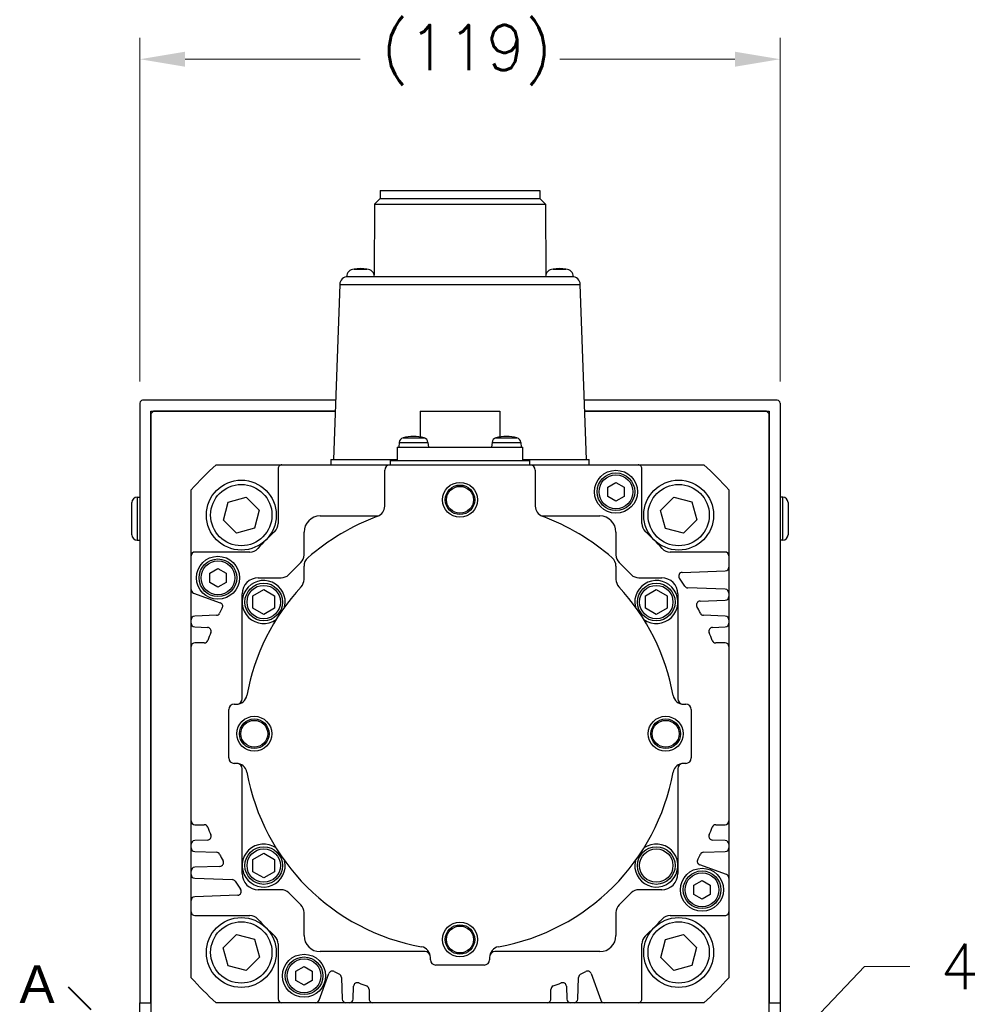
# Model space of a CAD drawing. Extents: x 24607 to 26292, y 14771 to 15959.
# Tile 5 of 20: x 25971 to 26148, y 15268 to 15452. Entities that reach past the tile are written whole.
import ezdxf

# ---------------------------------------------------------------- set-up
doc = ezdxf.new("R2010")
doc.units = 0
doc.header["$LTSCALE"] = 25.4
doc.linetypes.add('CHAIN', pattern=[0.3543, 0.2362, -0.0295, 0.0591, -0.0295])
doc.layers.get('0').update_dxf_attribs({"linetype": 'CONTINUOUS'})
doc.layers.get('Defpoints').update_dxf_attribs({"linetype": 'CONTINUOUS'})
doc.layers.add('ATA-DIM', color=252, linetype='CONTINUOUS', lineweight=25)
doc.layers.add('ATA-SECTION', color=3, linetype='CHAIN', lineweight=40)
doc.styles.get("Standard").update_dxf_attribs({"font": 'simplex.shx'})
doc.styles.add('주 문자 (ISO)', font='arial.ttf')
doc.dimstyles.new('ata_A1', dxfattribs={"dimtxt": 4.2, "dimasz": 4.2, "dimexe": 2, "dimexo": 2, "dimgap": 2, "dimtad": 0, "dimtih": 1, "dimtoh": 1, "dimdec": 6, "dimdsep": 46, "dimtxsty": 'Standard', "dimcen": 0, "dimclrd": 252, "dimclre": 252, "dimclrt": 4, "dimadec": 6, "dimazin": 2, "dimtfac": 1, "dimtdec": 6, "dimtofl": 0, "dimtmove": 0, "dimatfit": 3, "dimfxl": 0, "dimtolj": 1, "dimtzin": 0, "dimlwd": 0, "dimlwe": 0, "dimarcsym": 0})

# ---------------------------------------------------------------- blocks, each defined once
blk = doc.blocks.new('*D18961')
at = {"layer": 'ATA-DIM', "color": 252, "lineweight": 0}
for p, q in [((26128.32, 15275.51), (26106.89, 15253.04)), ((26136.74, 15275.51), (26128.32, 15275.51))]:
    blk.add_line(p, q, dxfattribs=at)
at = {"layer": 'ATA-DIM', "color": 252}
blk.add_solid([(26105.88, 15254), (26107.91, 15252.07), (26101.1, 15246.96)], dxfattribs=at)
at = {"layer": 'Defpoints', "color": 0}
for p in [(26101.1, 15246.96), (26093.51, 15239)]:
    blk.add_point(p, dxfattribs=at)
at = {"layer": 'ATA-DIM', "color": 4, "ltscale": 0.2, "insert": (26178.92, 15275.51), "char_height": 8.4, "attachment_point": 5}
blk.add_mtext('4-%%c11 THRU', dxfattribs=at)
blk = doc.blocks.new('*D18953')
at = {"layer": 'ATA-DIM', "color": 252, "lineweight": 0}
for p, q in [((25993.61, 15384.28), (25993.61, 15448.2)), ((26112.61, 15384.28), (26112.61, 15448.2)), ((26002.01, 15444.2), (26034.53, 15444.2)), ((26104.21, 15444.2), (26071.68, 15444.2))]:
    blk.add_line(p, q, dxfattribs=at)
at = {"layer": 'ATA-DIM', "color": 252}
for points in [[(26002.01, 15445.6), (26002.01, 15442.8), (25993.61, 15444.2)], [(26104.21, 15442.8), (26104.21, 15445.6), (26112.61, 15444.2)]]:
    blk.add_solid(points, dxfattribs=at)
at = {"layer": 'Defpoints', "color": 0}
for p in [(26112.61, 15444.2), (25993.61, 15380.28), (26112.61, 15380.28)]:
    blk.add_point(p, dxfattribs=at)
at = {"layer": 'ATA-DIM', "color": 4, "ltscale": 0.2, "insert": (26038.53, 15450.58), "char_height": 8.4, "attachment_point": 1}
blk.add_mtext('\\A1;(119)', dxfattribs=at)

msp = doc.modelspace()

# ---------------------------------------------------------------- linework, layer by layer
for p, q in [((26038.2383778, 15418.2832859), (26037.2383778, 15417.2832859)), ((26038.2383778, 15419.7832859), (26038.2383778, 15418.2832859)), ((26038.2383778, 15419.7832859), (26067.9783778, 15419.7832859)), ((26038.2383778, 15418.2832859), (26067.9783778, 15418.2832859)), ((26067.9783778, 15419.7832859), (26067.9783778, 15418.2832859)), ((26067.9783778, 15418.2832859), (26068.9783778, 15417.2832859)), ((26037.2383778, 15417.2832859), (26037.1410042, 15404.1378386)), ((26037.2383778, 15417.2832859), (26068.9783778, 15417.2832859)), ((26068.9783778, 15417.2832859), (26069.0757515, 15404.1378386)), ((26032.0083778, 15403.7832859), (26032.2442172, 15403.7832859)), ((26032.2442172, 15403.7832859), (26073.9725385, 15403.7832859)), ((26033.406484, 15405.179332), (26035.8102717, 15405.179332)), ((26070.406484, 15405.179332), (26072.8102717, 15405.179332)), ((26073.9725385, 15403.7832859), (26074.2083778, 15403.7832859)), ((26030.7451309, 15402.3356352), (26029.6083778, 15369.7832859)), ((26030.7451309, 15402.3356352), (26075.4716248, 15402.3356352)), ((26076.6083778, 15369.7832859), (26075.4716248, 15402.3356352)), ((25993.6083778, 15380.2832859), (25993.6083778, 15268.7832859)), ((26029.9925063, 15380.7832859), (25994.1083778, 15380.7832859)), ((26112.1083778, 15380.7832859), (26076.2242494, 15380.7832859)), ((26112.6083778, 15380.2832859), (26112.6083778, 15268.7832859)), ((25995.6083778, 15268.7832859), (25995.6083778, 15378.7832859)), ((25995.6083778, 15378.2832859), (25996.1083778, 15378.7832859)), ((25995.6083778, 15378.7832859), (26029.9226648, 15378.7832859)), ((25995.6083778, 15378.2832859), (25995.6083778, 15246.9366866)), ((26029.9226648, 15378.7832859), (25996.1083778, 15378.7832859)), ((26045.7083778, 15378.7832859), (26045.7083778, 15373.9743744)), ((26045.7083778, 15378.7832859), (26060.5083778, 15378.7832859)), ((26060.5083778, 15378.7832859), (26060.5083778, 15373.9743744)), ((26076.2940909, 15378.7832859), (26110.6083778, 15378.7832859)), ((26110.1083778, 15378.7832859), (26076.2940909, 15378.7832859)), ((26110.1083778, 15378.7832859), (26110.6083778, 15378.2832859)), ((26110.6083778, 15378.7832859), (26110.6083778, 15268.7832859)), ((26110.6083778, 15246.9366866), (26110.6083778, 15378.2832859)), ((26041.8025025, 15372.9305348), (26041.7283778, 15372.0832859)), ((26041.8025025, 15372.9305348), (26047.1542532, 15372.9305348)), ((26042.5187506, 15373.8033946), (26046.4380051, 15373.8033946)), ((26047.1542532, 15372.9305348), (26047.2283778, 15372.0832859)), ((26059.0625025, 15372.9305348), (26058.9883778, 15372.0832859)), ((26059.0625025, 15372.9305348), (26064.4142532, 15372.9305348)), ((26059.7787506, 15373.8033946), (26063.6980051, 15373.8033946)), ((26064.4142532, 15372.9305348), (26064.4883778, 15372.0832859)), ((26041.4083778, 15372.0832859), (26064.8083778, 15372.0832859)), ((26041.4083778, 15372.0832859), (26041.4083778, 15369.5832859)), ((26064.8083778, 15369.5832859), (26064.8083778, 15372.0832859)), ((26007.762485, 15368.7832859), (26020.0069854, 15368.7832859)), ((26020.0069854, 15368.7832859), (26040.1083778, 15368.7832859)), ((26029.1083778, 15369.7832859), (26029.1083778, 15368.7832859)), ((26029.1083778, 15369.7832859), (26041.4083778, 15369.7832859)), ((26040.1083778, 15369.5832859), (26066.1083778, 15369.5832859)), ((26040.1083778, 15369.5832859), (26040.1083778, 15368.7832859)), ((26040.1083778, 15368.7832859), (26066.1083778, 15368.7832859)), ((26064.8083778, 15369.7832859), (26077.1083778, 15369.7832859)), ((26066.1083778, 15368.7832859), (26066.1083778, 15369.5832859)), ((26066.1083778, 15368.7832859), (26086.2097687, 15368.7832859)), ((26077.1083778, 15368.7832859), (26077.1083778, 15369.7832859)), ((26086.2097687, 15368.7832859), (26098.4542707, 15368.7832859)), ((26019.3111603, 15368.0874609), (26019.3111603, 15357.8539507)), ((26039.1083778, 15361.1101391), (26039.1083778, 15367.7832859)), ((26067.1083778, 15367.7832859), (26067.1083778, 15361.1101391)), ((26086.9055937, 15357.8539507), (26086.9055937, 15368.0874609)), ((26080.6083778, 15364.6493113), (26082.1083778, 15365.5153367)), ((26082.1083778, 15365.5153367), (26083.6083778, 15364.6493113)), ((26003.108377, 15351.8846776), (26003.1083778, 15364.1291788)), ((26080.6083778, 15362.9172605), (26080.6083778, 15364.6493113)), ((26083.6083778, 15364.6493113), (26083.6083778, 15362.9172605)), ((26103.1083778, 15364.1291788), (26103.108377, 15351.8846776)), ((25992.1083778, 15355.7832859), (25992.1083778, 15361.7832859)), ((25993.1083778, 15362.7832859), (25993.6083778, 15362.7832859)), ((25993.1083778, 15362.7832859), (25993.1083778, 15354.7832859)), ((26009.1104394, 15358.5204677), (26009.9820825, 15361.8731142)), ((26009.9820825, 15361.8731142), (26013.3213811, 15362.7945723)), ((26013.3213811, 15362.7945723), (26015.7890365, 15360.363384)), ((26082.1083778, 15362.0512351), (26080.6083778, 15362.9172605)), ((26083.6083778, 15362.9172605), (26082.1083778, 15362.0512351)), ((26090.4143713, 15360.313569), (26092.8455596, 15362.7812244)), ((26092.8455596, 15362.7812244), (26096.1982061, 15361.9095813)), ((26096.1982061, 15361.9095813), (26097.1196642, 15358.5702827)), ((26113.1083778, 15362.7832859), (26112.6083778, 15362.7832859)), ((26113.1083778, 15354.7832859), (26113.1083778, 15362.7832859)), ((26114.1083778, 15361.7832859), (26114.1083778, 15355.7832859)), ((26015.7890365, 15360.363384), (26014.9173934, 15357.0107375)), ((26091.3358294, 15356.9742704), (26090.4143713, 15360.313569)), ((26011.5780948, 15356.0892794), (26009.1104394, 15358.5204677)), ((26027.1083778, 15359.2832859), (26037.9223849, 15359.2832859)), ((26068.2943708, 15359.2832859), (26079.1083778, 15359.2832859)), ((26097.1196642, 15358.5702827), (26094.6884759, 15356.1026273)), ((26014.9173934, 15357.0107375), (26011.5780948, 15356.0892794)), ((26024.1083778, 15352.031713), (26024.1083778, 15356.2832859)), ((26082.1083778, 15356.2832859), (26082.1083778, 15352.031713)), ((26094.6884759, 15356.1026273), (26091.3358294, 15356.9742704)), ((25993.1083778, 15354.7832859), (25993.6083778, 15354.7832859)), ((26113.1083778, 15354.7832859), (26112.6083778, 15354.7832859)), ((26014.0377123, 15352.5805026), (26003.8042021, 15352.5805026)), ((26102.412552, 15352.5805026), (26092.1790418, 15352.5805026)), ((26003.108377, 15345.6124562), (26003.108377, 15351.8846776)), ((26021.2741643, 15348.3690724), (26023.5225914, 15350.6174995)), ((26082.6941643, 15350.6174995), (26084.9425914, 15348.3690724)), ((26103.108377, 15351.8846776), (26103.108377, 15349.7733278)), ((26006.6083778, 15348.6493113), (26008.1083778, 15349.5153367)), ((26006.6083778, 15346.9172605), (26006.6083778, 15348.6493113)), ((26008.1083778, 15349.5153367), (26009.6083778, 15348.6493113)), ((26009.6083778, 15348.6493113), (26009.6083778, 15346.9172605)), ((26024.1083778, 15347.4897747), (26024.1083778, 15349.9692202)), ((26082.1083778, 15349.9692202), (26082.1083778, 15347.4897747)), ((26094.4411112, 15348.7987098), (26102.4368359, 15349.0779266)), ((26103.108377, 15349.7733278), (26103.108377, 15344.9503017)), ((26008.1083778, 15346.0512351), (26006.6083778, 15346.9172605)), ((26009.6083778, 15346.9172605), (26008.1083778, 15346.0512351)), ((26015.6083778, 15347.7832859), (26019.8599507, 15347.7832859)), ((26086.356805, 15347.7832859), (26090.6083778, 15347.7832859)), ((26003.108377, 15339.9801228), (26003.108377, 15345.6124562)), ((26003.5662159, 15344.9585945), (26008.5377689, 15343.1490972)), ((26014.6083778, 15344.4379865), (26016.6083778, 15345.592687)), ((26016.6083778, 15345.592687), (26018.6083778, 15344.4379865)), ((26087.6083778, 15344.4379865), (26089.6083778, 15345.592687)), ((26089.6083778, 15345.592687), (26091.6083778, 15344.4379865)), ((26102.4368359, 15345.6457029), (26095.4772444, 15345.8887371)), ((26103.108377, 15344.9503017), (26103.108377, 15344.306131)), ((26012.6083778, 15343.2832859), (26012.6083778, 15344.7832859)), ((26012.6083778, 15325.2832859), (26012.6083778, 15343.2832859)), ((26014.6083778, 15342.1285854), (26014.6083778, 15344.4379865)), ((26018.6083778, 15344.4379865), (26018.6083778, 15342.1285854)), ((26087.6083778, 15342.1285854), (26087.6083778, 15344.4379865)), ((26091.6083778, 15344.4379865), (26091.6083778, 15342.1285854)), ((26093.6083778, 15344.7832859), (26093.6083778, 15343.2832859)), ((26093.6083778, 15343.2832859), (26093.6083778, 15325.2832859)), ((26097.7559382, 15343.4472693), (26102.4368359, 15343.6107298)), ((26103.108377, 15344.306131), (26103.108377, 15339.9801228)), ((26016.6083778, 15340.9738848), (26014.6083778, 15342.1285854)), ((26018.6083778, 15342.1285854), (26016.6083778, 15340.9738848)), ((26089.6083778, 15340.9738848), (26087.6083778, 15342.1285854)), ((26091.6083778, 15342.1285854), (26089.6083778, 15340.9738848)), ((26003.108377, 15339.3359521), (26003.108377, 15339.9801228)), ((26007.8173649, 15340.8165147), (26003.7799181, 15340.6755239)), ((26102.4368359, 15340.6755239), (26098.3993892, 15340.8165147)), ((26103.108377, 15339.9801228), (26103.108377, 15339.3359521)), ((26003.108377, 15334.9860692), (26003.108377, 15339.3359521)), ((26003.7799181, 15338.6405509), (26006.1638088, 15338.5573036)), ((26100.0529452, 15338.5573036), (26102.4368359, 15338.6405509)), ((26103.108377, 15339.3359521), (26103.108377, 15334.9860692)), ((26003.108377, 15302.5805026), (26003.108377, 15334.9860692)), ((26005.563634, 15335.6818943), (26003.8042021, 15335.6818943)), ((26102.412552, 15335.6818943), (26100.6531201, 15335.6818943)), ((26103.108377, 15334.9860692), (26103.108377, 15302.5805026)), ((26010.1083778, 15314.2832859), (26010.1083778, 15323.2832859)), ((26011.1083778, 15324.2832859), (26011.5293868, 15324.2832859)), ((26094.6873689, 15324.2832859), (26095.1083778, 15324.2832859)), ((26096.1083778, 15323.2832859), (26096.1083778, 15314.2832859)), ((26011.5293868, 15313.2832859), (26011.1083778, 15313.2832859)), ((26012.6083778, 15294.2832859), (26012.6083778, 15312.2832859)), ((26093.6083778, 15312.2832859), (26093.6083778, 15294.2832859)), ((26095.1083778, 15313.2832859), (26094.6873689, 15313.2832859)), ((26003.108377, 15298.2306198), (26003.108377, 15302.5805026)), ((26003.8042021, 15301.8846776), (26005.563634, 15301.8846776)), ((26100.6531201, 15301.8846776), (26102.412552, 15301.8846776)), ((26103.108377, 15302.5805026), (26103.108377, 15298.2306198)), ((26003.108377, 15297.5864491), (26003.108377, 15298.2306198)), ((26003.108377, 15293.2604408), (26003.108377, 15297.5864491)), ((26006.1638088, 15299.0092682), (26003.7799181, 15298.9260209)), ((26102.4368359, 15298.9260209), (26100.0529452, 15299.0092682)), ((26103.108377, 15298.2306198), (26103.108377, 15297.5864491)), ((26103.108377, 15297.5864491), (26103.108377, 15291.9541157)), ((26003.7799181, 15296.8910479), (26007.8173649, 15296.7500572)), ((26014.6083778, 15295.4379865), (26016.6083778, 15296.592687)), ((26014.6083778, 15293.1285854), (26014.6083778, 15295.4379865)), ((26016.6083778, 15296.592687), (26018.6083778, 15295.4379865)), ((26018.6083778, 15295.4379865), (26018.6083778, 15293.1285854)), ((26098.3993892, 15296.7500572), (26102.4368359, 15296.8910479)), ((26008.4608159, 15294.1193026), (26003.7799181, 15293.955842)), ((26012.6083778, 15292.7832859), (26012.6083778, 15294.2832859)), ((26093.6083778, 15294.2832859), (26093.6083778, 15292.7832859)), ((26102.6505382, 15292.6079773), (26097.6789851, 15294.4174746)), ((26003.108377, 15292.6162702), (26003.108377, 15293.2604408)), ((26003.108377, 15287.793244), (26003.108377, 15292.6162702)), ((26003.7799181, 15291.920869), (26010.7395096, 15291.6778347)), ((26016.6083778, 15291.9738848), (26014.6083778, 15293.1285854)), ((26018.6083778, 15293.1285854), (26016.6083778, 15291.9738848)), ((26103.108377, 15291.9541157), (26103.108377, 15285.6818943)), ((26096.6083778, 15290.6493113), (26098.1083778, 15291.5153367)), ((26096.6083778, 15288.9172605), (26096.6083778, 15290.6493113)), ((26098.1083778, 15291.5153367), (26099.6083778, 15290.6493113)), ((26099.6083778, 15290.6493113), (26099.6083778, 15288.9172605)), ((26011.7756429, 15288.7678621), (26003.7799181, 15288.4886452)), ((26019.8599507, 15289.7832859), (26015.6083778, 15289.7832859)), ((26023.5225914, 15286.9490724), (26021.2741643, 15289.1974995)), ((26084.9425914, 15289.1974995), (26082.6941643, 15286.9490724)), ((26090.6083778, 15289.7832859), (26086.356805, 15289.7832859)), ((26098.1083778, 15288.0512351), (26096.6083778, 15288.9172605)), ((26099.6083778, 15288.9172605), (26098.1083778, 15288.0512351)), ((26003.108377, 15285.6818943), (26003.108377, 15287.793244)), ((26003.1083778, 15273.437393), (26003.108377, 15285.6818943)), ((26003.8042021, 15284.9860692), (26014.0377123, 15284.9860692)), ((26024.1083778, 15281.2832859), (26024.1083778, 15285.5348588)), ((26082.1083778, 15285.5348588), (26082.1083778, 15281.2832859)), ((26092.1790418, 15284.9860692), (26102.412552, 15284.9860692)), ((26103.108377, 15285.6818943), (26103.1083778, 15273.437393)), ((26009.0970915, 15278.9962891), (26011.5282798, 15281.4639446)), ((26011.5282798, 15281.4639446), (26014.8809262, 15280.5923014)), ((26091.2993623, 15280.5558343), (26094.6386609, 15281.4772925)), ((26094.6386609, 15281.4772925), (26097.1063163, 15279.0461041)), ((26010.0185496, 15275.6569906), (26009.0970915, 15278.9962891)), ((26014.8809262, 15280.5923014), (26015.8023844, 15277.2530029)), ((26019.3111603, 15279.7126212), (26019.3111603, 15269.479111)), ((26086.9055937, 15269.479111), (26086.9055937, 15279.7126212)), ((26090.4277192, 15277.2031879), (26091.2993623, 15280.5558343)), ((26097.1063163, 15279.0461041), (26096.2346732, 15275.6934577)), ((26015.8023844, 15277.2530029), (26013.3711961, 15274.7853474)), ((26046.6083778, 15278.2832859), (26027.1083778, 15278.2832859)), ((26047.6083778, 15276.7832859), (26047.6083778, 15277.2042948)), ((26058.6083778, 15277.2042948), (26058.6083778, 15276.7832859)), ((26079.1083778, 15278.2832859), (26059.6083778, 15278.2832859)), ((26092.8953746, 15274.7719995), (26090.4277192, 15277.2031879)), ((26013.3711961, 15274.7853474), (26010.0185496, 15275.6569906)), ((26022.6083778, 15274.6493113), (26024.1083778, 15275.5153367)), ((26024.1083778, 15275.5153367), (26025.6083778, 15274.6493113)), ((26057.6083778, 15275.7832859), (26048.6083778, 15275.7832859)), ((26096.2346732, 15275.6934577), (26092.8953746, 15274.7719995)), ((26022.6083778, 15272.9172605), (26022.6083778, 15274.6493113)), ((26025.6083778, 15274.6493113), (26025.6083778, 15272.9172605)), ((26026.9330684, 15269.2411248), (26028.7425657, 15274.2126778)), ((26031.0751483, 15273.4922738), (26031.216139, 15269.454827)), ((26075.000615, 15269.454827), (26075.1416058, 15273.4922738)), ((26077.4741883, 15274.2126778), (26079.2836856, 15269.2411248)), ((26024.1083778, 15272.0512351), (26022.6083778, 15272.9172605)), ((26025.6083778, 15272.9172605), (26024.1083778, 15272.0512351)), ((26033.251112, 15269.454827), (26033.3343593, 15271.8387177)), ((26072.8823947, 15271.8387177), (26072.965642, 15269.454827)), ((26036.2097687, 15271.2385429), (26036.2097687, 15269.479111)), ((26070.0069854, 15269.479111), (26070.0069854, 15271.2385429)), ((25993.6083778, 15265.2832859), (25993.6083778, 15268.7832859)), ((25993.6083778, 15268.7832859), (25995.6083778, 15268.7832859)), ((26020.0069854, 15268.7832859), (26007.762485, 15268.7832859)), ((26026.2792068, 15268.7832859), (26020.0069854, 15268.7832859)), ((26031.9115402, 15268.7832859), (26026.2792068, 15268.7832859)), ((26032.5557109, 15268.7832859), (26031.9115402, 15268.7832859)), ((26036.9055937, 15268.7832859), (26032.5557109, 15268.7832859)), ((26069.3111603, 15268.7832859), (26036.9055937, 15268.7832859)), ((26073.6610432, 15268.7832859), (26069.3111603, 15268.7832859)), ((26074.3052139, 15268.7832859), (26073.6610432, 15268.7832859)), ((26079.9375473, 15268.7832859), (26074.3052139, 15268.7832859)), ((26086.2097687, 15268.7832859), (26079.9375473, 15268.7832859)), ((26098.4542707, 15268.7832859), (26086.2097687, 15268.7832859)), ((26110.6083778, 15268.7832859), (26112.6083778, 15268.7832859)), ((26112.6083778, 15268.7832859), (26112.6083778, 15265.2832859))]:
    msp.add_line(p, q)
for centre, radius in [((26082.1083778, 15363.7832859), 4), ((26082.1083778, 15363.7832859), 3.5), ((26082.1083778, 15363.7832859), 3.15), ((26012.4497379, 15359.4419258), 6.5), ((26012.4497379, 15359.4419258), 5.7), ((26053.1083778, 15362.2832859), 3.25), ((26053.1083778, 15362.2832859), 2.75), ((26093.7670178, 15359.4419258), 6.5), ((26093.7670178, 15359.4419258), 5.7), ((26053.1083778, 15362.2832859), 2.5), ((26008.1083778, 15347.7832859), 4), ((26008.1083778, 15347.7832859), 3.5), ((26008.1083778, 15347.7832859), 3.15), ((26016.6083778, 15343.2832859), 3.5), ((26089.6083778, 15343.2832859), 3.5), ((26016.6083778, 15343.2832859), 3.1), ((26089.6083778, 15343.2832859), 3.1), ((26014.8583778, 15318.7832859), 3.25), ((26014.8583778, 15318.7832859), 2.75), ((26014.8583778, 15318.7832859), 2.5), ((26091.3583778, 15318.7832859), 3.25), ((26091.3583778, 15318.7832859), 2.75), ((26091.3583778, 15318.7832859), 2.5), ((26016.6083778, 15294.2832859), 3.5), ((26016.6083778, 15294.2832859), 3.1), ((26089.6083778, 15294.2832859), 3.5), ((26089.6083778, 15294.2832859), 3.1), ((26098.1083778, 15289.7832859), 4), ((26098.1083778, 15289.7832859), 3.5), ((26098.1083778, 15289.7832859), 3.15), ((26012.4497379, 15278.124646), 6.5), ((26093.7670178, 15278.124646), 6.5), ((26012.4497379, 15278.124646), 5.7), ((26053.1083778, 15280.5332859), 3.25), ((26053.1083778, 15280.5332859), 2.75), ((26053.1083778, 15280.5332859), 2.5), ((26093.7670178, 15278.124646), 5.7), ((26024.1083778, 15273.7832859), 4), ((26024.1083778, 15273.7832859), 3.5), ((26024.1083778, 15273.7832859), 3.15)]:
    msp.add_circle(centre, radius)
for centre, radius, start, end in [((26034.6083778, 15398.2832859), 7, 80.113375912, 99.886624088), ((26071.6083778, 15398.2832859), 7, 80.113375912, 99.886624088), ((26032.2442172, 15402.2832859), 1.5, 90, 178), ((26033.5049928, 15403.6825701), 1.5, 93.765468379, 176.150043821), ((26035.7117629, 15403.6825701), 1.5, 3.849956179, 86.234531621), ((26070.5049928, 15403.6825701), 1.5, 93.765468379, 176.150043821), ((26072.7117629, 15403.6825701), 1.5, 3.849956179, 86.234531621), ((26073.9725385, 15402.2832859), 1.5, 2, 90), ((25994.1083778, 15380.2832859), 0.5, 90, 180), ((26112.1083778, 15380.2832859), 0.5, 0, 90), ((26042.7986972, 15372.8433791), 1, 106.257021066, 175), ((26044.4783778, 15367.0832859), 7, 73.742973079, 106.257026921), ((26046.1580585, 15372.8433791), 1, 5, 73.742978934), ((26060.0586972, 15372.8433791), 1, 106.257021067, 175), ((26061.7383778, 15367.0832859), 7, 73.742973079, 106.257026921), ((26063.4180585, 15372.8433791), 1, 5, 73.742978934), ((26053.1083778, 15318.7832859), 67.5, 132.205446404, 137.794553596), ((26020.0069854, 15368.0874609), 0.695825, 89.999999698, 180), ((26040.1083778, 15367.7832859), 1, 90, 180), ((26066.1083778, 15367.7832859), 1, 0, 90), ((26086.2097687, 15368.0874609), 0.6958251, 0, 90.000000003), ((26053.1083778, 15318.7832859), 67.5, 42.205446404, 47.794553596), ((25993.1083778, 15361.7832859), 1, 90, 180), ((26113.1083778, 15361.7832859), 1, 0, 90), ((26037.1083778, 15361.1101391), 2, 290.707124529, 0), ((26069.1083778, 15361.1101391), 2, 180, 249.292875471), ((26017.3230887, 15357.8539507), 1.9880716, 312.486940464, 0), ((26027.1083778, 15356.2832859), 3, 90, 180), ((26053.1083778, 15318.7832859), 43.25, 110.707124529, 130.885192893), ((26053.1083778, 15318.7832859), 43.25, 49.114807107, 69.292875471), ((26079.1083778, 15356.2832859), 3, 0, 90), ((26088.8936653, 15357.8539507), 1.9880716, 180, 227.513059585), ((26053.108377, 15318.7832859), 50.9940358, 132.486940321, 137.513059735), ((26053.108377, 15318.7832859), 50.9940358, 42.486939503, 47.513059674), ((25993.1083778, 15355.7832859), 1, 180, 270), ((26113.1083778, 15355.7832859), 1, 270, 0), ((26003.8042021, 15351.8846776), 0.6958251, 90.00000122, 180), ((26014.0377123, 15354.5685742), 1.9880716, 269.99999977, 317.513059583), ((26092.1790418, 15354.5685742), 1.9880716, 222.486959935, 270.000000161), ((26102.412552, 15351.8846776), 0.6958251, 0, 90), ((26022.1083778, 15352.031713), 2, 315, 0), ((26026.1083778, 15349.9692202), 2, 130.885192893, 180), ((26080.1083778, 15349.9692202), 2, 0, 49.114807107), ((26084.1083778, 15352.031713), 2, 180, 225), ((26094.4653951, 15348.1033086), 0.6958251, 91.999999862, 215.334701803), ((26102.412552, 15349.7733278), 0.6958251, 271.999999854, 0), ((26015.6083778, 15344.7832859), 3, 90, 180), ((26016.6083778, 15343.2832859), 4, 347.077132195, 305.181246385), ((26019.8599507, 15349.7832859), 2, 270, 315), ((26022.1083778, 15347.4897747), 2, 317.199850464, 0), ((26084.1083778, 15347.4897747), 2, 180, 222.800173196), ((26086.356805, 15349.7832859), 2, 225, 270), ((26089.6083778, 15343.2832859), 4, 234.818753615, 192.922867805), ((26090.6083778, 15344.7832859), 3, 0, 90), ((26053.108377, 15318.7832859), 50, 33.256317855, 35.334701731), ((26003.8042021, 15345.6124562), 0.695825, 179.999998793, 249.999999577), ((26053.1083778, 15318.7832859), 40.25, 137.199825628, 169.77496314), ((26053.1083778, 15318.7832859), 40.25, 10.22503686, 42.800173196), ((26095.5015284, 15346.5841383), 0.695825, 213.25631749, 267.999999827), ((26102.412552, 15344.9503017), 0.6958251, 0, 88.000000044), ((26008.2997827, 15342.4952355), 0.695825, 332.11296468, 69.999999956), ((26097.7802221, 15342.7518681), 0.6958251, 91.999999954, 208.223150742), ((26102.412552, 15344.306131), 0.6958251, 271.999999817, 0), ((26007.7930809, 15341.5119158), 0.6958251, 271.999999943, 333.356032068), ((26053.108377, 15318.7832859), 50, 152.112964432, 153.363294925), ((26053.108377, 15318.783286), 50, 26.636804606, 28.215582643), ((26098.4236731, 15341.5119158), 0.695825, 206.636804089, 267.999999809), ((26003.8042021, 15339.9801228), 0.6958251, 92.000000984, 180), ((26102.412552, 15339.9801228), 0.6958251, 0, 88.000000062), ((26003.8042021, 15339.335952), 0.695825, 179.999999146, 268.000000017), ((26006.1395249, 15337.8619024), 0.6958251, 337.893147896, 88.000000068), ((26053.108377, 15318.7832858), 50, 157.893147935, 159.692475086), ((26100.0772291, 15337.8619024), 0.6958251, 91.999999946, 202.104765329), ((26053.1083771, 15318.7832858), 50, 20.307524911, 22.106881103), ((26102.412552, 15339.3359521), 0.6958251, 271.99999981, 0), ((26005.563634, 15336.3777193), 0.695825, 269.99999962, 339.692474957), ((26100.6531201, 15336.3777193), 0.6958251, 200.307525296, 270.000000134), ((26003.8042021, 15334.9860692), 0.6958251, 90, 180), ((26102.412552, 15334.9860692), 0.6958251, 0, 90), ((26011.5293868, 15326.2832859), 2, 270, 349.77496314), ((26011.6083778, 15325.2832859), 1, 280.907887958, 0), ((26094.6873689, 15326.2832859), 2, 190.22503686, 270), ((26094.6083778, 15325.2832859), 1, 180, 259.092112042), ((26011.1083778, 15323.2832859), 1, 90, 180), ((26095.1083778, 15323.2832859), 1, 0, 90), ((26011.1083778, 15314.2832859), 1, 180, 270), ((26095.1083778, 15314.2832859), 1, 270, 0), ((26011.5293868, 15311.2832859), 2, 10.22503686, 90), ((26011.6083778, 15312.2832859), 1, 0, 79.092112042), ((26094.6873689, 15311.2832859), 2, 90, 169.77496314), ((26094.6083778, 15312.2832859), 1, 100.907887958, 180), ((26053.1083778, 15318.7832859), 40.25, 190.22503686, 259.77496314), ((26053.1083778, 15318.7832859), 40.25, 280.22503686, 349.77496314), ((26003.8042021, 15302.5805026), 0.695825, 180, 270), ((26005.563634, 15301.1888525), 0.6958251, 20.307524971, 90.000000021), ((26053.108377, 15318.783286), 50, 200.307524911, 202.106909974), ((26053.1083771, 15318.783286), 50, 337.893147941, 339.692475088), ((26100.6531201, 15301.1888525), 0.6958251, 89.999999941, 159.692475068), ((26102.412552, 15302.5805026), 0.695825, 270, 0), ((26006.1395249, 15299.7046694), 0.6958251, 271.999999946, 22.102690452), ((26100.0772291, 15299.7046694), 0.695825, 157.893147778, 268.00000011), ((26003.8042021, 15298.2306198), 0.6958251, 92.000000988, 180), ((26003.8042021, 15297.5864491), 0.695825, 179.999999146, 267.999999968), ((26016.6083778, 15294.2832859), 4, 54.818753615, 12.922867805), ((26089.6083778, 15294.2832859), 4, 167.077132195, 125.181246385), ((26102.412552, 15298.2306198), 0.6958251, 0, 88.000000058), ((26102.412552, 15297.5864491), 0.6958251, 271.999999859, 0), ((26007.7930809, 15296.054656), 0.695825, 26.636804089, 87.999999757), ((26053.108377, 15318.7832859), 50, 206.636804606, 208.215804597), ((26053.1083771, 15318.7832861), 50, 332.112964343, 333.363294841), ((26098.4236731, 15296.054656), 0.6958251, 91.999999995, 153.356031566), ((26003.8042021, 15293.2604408), 0.6958251, 92.000000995, 180), ((26008.4365319, 15294.8147037), 0.6958251, 271.999999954, 28.207201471), ((26097.9169713, 15295.0713363), 0.695825, 152.112964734, 249.999999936), ((26003.8042021, 15292.6162701), 0.695825, 179.999999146, 268.000000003), ((26015.6083778, 15292.7832859), 3, 180, 270), ((26090.6083778, 15292.7832859), 3, 270, 0), ((26102.412552, 15291.9541157), 0.6958251, 0, 69.999999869), ((26010.7152256, 15290.9824335), 0.6958251, 33.256263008, 88.0000004), ((26053.108377, 15318.783286), 50, 213.256318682, 215.334701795), ((26003.8042021, 15287.793244), 0.6958251, 92.000001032, 180), ((26011.7513589, 15289.4632632), 0.6958251, 271.999999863, 35.334701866), ((26019.8599507, 15287.7832859), 2, 45, 90), ((26086.356805, 15287.7832859), 2, 90, 135), ((26022.1083778, 15285.5348588), 2, 0, 45), ((26084.1083778, 15285.5348588), 2, 135, 180), ((26003.8042021, 15285.6818943), 0.695825, 180, 270), ((26014.0377123, 15282.9979976), 1.9880716, 42.486906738, 90.000000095), ((26092.1790418, 15282.9979976), 1.9880716, 89.999999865, 137.513059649), ((26102.412552, 15285.6818943), 0.695825, 269.999999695, 0), ((26053.108377, 15318.7832859), 50.9940358, 222.48694157, 227.513059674), ((26053.108377, 15318.7832859), 50.9940358, 312.486940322, 317.513059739), ((26017.3230888, 15279.7126212), 1.9880716, 0, 47.513059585), ((26027.1083778, 15281.2832859), 3, 180, 270), ((26079.1083778, 15281.2832859), 3, 270, 0), ((26088.8936653, 15279.7126212), 1.9880716, 132.486940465, 180), ((26045.6083778, 15277.2042948), 2, 0, 79.77496314), ((26060.6083778, 15277.2042948), 2, 100.22503686, 180), ((26046.6083778, 15277.2832859), 1, 10.907887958, 90), ((26059.6083778, 15277.2832859), 1, 90, 169.092112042), ((26048.6083778, 15276.7832859), 1, 180, 270), ((26057.6083778, 15276.7832859), 1, 270, 0), ((26029.3964274, 15273.9746916), 0.6958251, 62.112885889, 159.999999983), ((26053.1083774, 15318.7832857), 50, 242.112965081, 243.363177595), ((26030.3797471, 15273.4679898), 0.695825, 1.999999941, 63.364431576), ((26075.8370069, 15273.4679898), 0.695825, 116.636805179, 178.000000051), ((26053.1083766, 15318.7832857), 50, 296.63680519, 297.887036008), ((26076.8203266, 15273.9746916), 0.695825, 19.999999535, 117.88703607), ((26053.1083778, 15318.7832859), 67.5, 222.205446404, 227.794553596), ((26034.0297605, 15271.8144338), 0.6958251, 67.893203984, 177.999999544), ((26053.1083773, 15318.7832858), 50, 247.893146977, 249.692365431), ((26035.5139436, 15271.2385429), 0.6958251, 0, 69.700340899), ((26070.7028104, 15271.2385429), 0.6958251, 110.307524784, 180), ((26053.1083769, 15318.7832859), 50, 290.307524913, 292.106852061), ((26072.1869935, 15271.8144338), 0.695825, 1.999999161, 112.106852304), ((26053.1083778, 15318.7832859), 67.5, 312.205446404, 317.794553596), ((26020.0069854, 15269.479111), 0.6958251, 180, 270), ((26026.2792068, 15269.479111), 0.695825, 269.99999996, 340.000000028), ((26031.9115402, 15269.479111), 0.6958251, 182.000001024, 270.000000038), ((26032.5557109, 15269.479111), 0.695825, 270.000000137, 357.999999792), ((26036.9055937, 15269.479111), 0.6958251, 180, 270.000000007), ((26069.3111603, 15269.479111), 0.695825, 269.999999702, 0), ((26073.6610432, 15269.479111), 0.6958251, 182.000000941, 270.000000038), ((26074.3052139, 15269.479111), 0.695825, 269.999998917, 358.000000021), ((26079.9375473, 15269.479111), 0.695825, 199.999999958, 270.000000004), ((26086.2097687, 15269.479111), 0.695825, 269.999999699, 0)]:
    msp.add_arc(centre, radius, start, end)
at = {"layer": 'ATA-SECTION'}
msp.add_line((25980.2518754, 15271.7489463), (25987.3679234, 15264.6222366), dxfattribs=at)

# ---------------------------------------------------------------- texts
at = {"layer": 'ATA-SECTION', "insert": (25971.2064751, 15268.7484951), "char_height": 6.9999999, "attachment_point": 7, "style": '주 문자 (ISO)'}
msp.add_mtext('A', dxfattribs=at)

# ---------------------------------------------------------------- dimensions: what is measured, and where the dimension line sits
at = {"layer": 'ATA-DIM'}
dim = msp.add_linear_dim(base=(26112.6083778, 15444.1954167), p1=(25993.6083778, 15380.2832859), p2=(26112.6083778, 15380.2832859), angle=180, text='(<>)', dimstyle='ata_A1', override={"dimscale": 2, "dimdec": 3, "dimtol": 0, "dimlim": 0, "dimtp": 0, "dimtm": 0, "dimtfac": 0.857143, "dimtdec": 2, "dimtolj": 1, "dimtzin": 0}, dxfattribs=at)
dim.commit()
dim.dimension.update_dxf_attribs({"geometry": '*D18953', "text_midpoint": (26053.1083778, 15444.1954167), "dimtype": 160})
dim = msp.add_diameter_dim_2p(p1=(26093.5074972, 15238.9965601), p2=(26101.0976061, 15246.9583594), text='4-<> THRU', dimstyle='ata_A1', override={"dimscale": 2, "dimtp": 0.1, "dimtm": 0.1, "dimtfac": 0.71, "dimtdec": 3, "dimtolj": 0, "dimtzin": 8}, dxfattribs=at)
dim.commit()
dim.dimension.update_dxf_attribs({"geometry": '*D18961', "text_midpoint": (26178.919279, 15275.5130873), "dimtype": 163})

doc.saveas('drawing.dxf')
